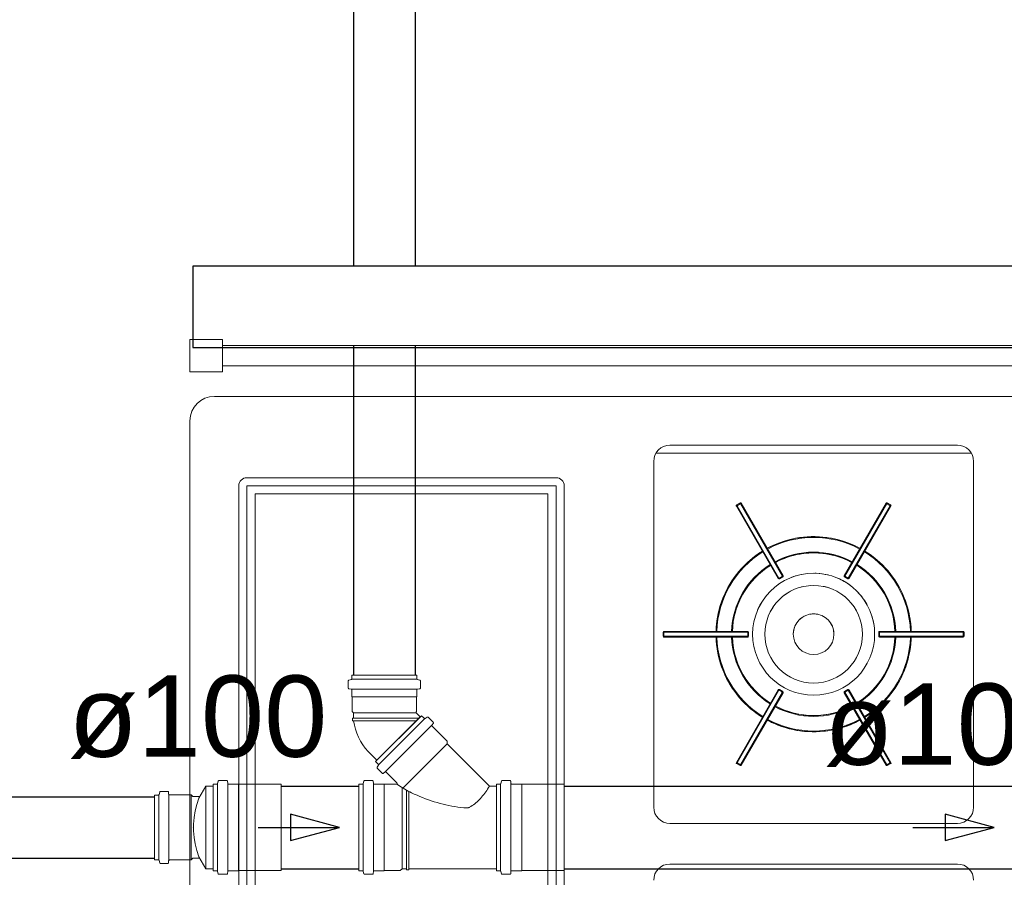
# Model space of a CAD drawing. Header units: millimetres. Extents: x 567 to 934, y -1 to 364.
# Tile 9 of 256: x 589.14 to 591.56, y 48 to 50.11. Entities that reach past the tile are written whole.
import ezdxf

# ---------------------------------------------------------------- set-up
doc = ezdxf.new("R2010")
doc.units = ezdxf.units.MM
doc.header["$MEASUREMENT"] = 0
doc.linetypes.add('NULL', pattern=[0])
doc.layers.get('0').update_dxf_attribs({"lineweight": 18})
doc.layers.add('ARQ FINA', color=8, linetype='Continuous')
for name, color, linetype, lineweight in [('G-IMPT', 8, 'Continuous', 13), ('Simbolos', 14, 'Continuous', 20), ('Simbolos_int', 14, 'Continuous', 15), ('TQ-Condutos Gordura', 14, 'Continuous', 25), ('TQ-Sentido conduto Gordura', 14, 'Continuous', 30), ('TQ-Textos conduto Gordura', 7, 'Continuous', 9)]:
    doc.layers.add(name, color=color, linetype=linetype, lineweight=lineweight)
doc.styles.add('Arial', font='arial.ttf')

msp = doc.modelspace()

# ---------------------------------------------------------------- linework, layer by layer
msp.add_lwpolyline([(589.5679, 48.1226), (589.5679, 48.1226)])
msp.add_lwpolyline([(589.5679, 48.1226), (589.5679, 48.1226)])
at = {"layer": 'ARQ FINA', "lineweight": 5}
for p, q in [((589.6411, 49.3226), (589.5611, 49.3226)), ((589.5611, 49.3226), (589.5611, 49.2426)), ((589.6411, 49.2426), (589.6411, 49.3226)), ((593.3211, 49.3076), (589.6411, 49.3076)), ((589.5611, 49.2426), (589.6411, 49.2426)), ((589.6411, 49.2576), (593.3211, 49.2576)), ((593.3211, 49.1826), (589.6211, 49.1826)), ((589.5611, 49.1226), (589.5611, 47.0426)), ((591.4824, 49.0426), (590.7064, 49.0426)), ((590.7411, 49.0626), (591.4477, 49.0626)), ((590.7011, 48.1726), (590.7011, 49.0226)), ((591.4877, 49.0226), (591.4877, 48.1726)), ((590.4611, 48.9826), (589.7011, 48.9826)), ((589.6811, 48.9626), (589.6811, 47.2026)), ((589.7011, 47.2026), (589.7011, 48.9626)), ((589.7011, 48.9626), (590.4611, 48.9626)), ((590.4611, 48.9626), (590.4611, 47.2026)), ((590.4811, 47.2026), (590.4811, 48.9626)), ((589.7211, 48.9426), (589.7211, 47.2226)), ((590.4411, 48.9426), (589.7211, 48.9426)), ((590.4411, 47.2226), (590.4411, 48.9426)), ((591.4477, 48.1326), (590.7411, 48.1326)), ((590.7411, 48.0326), (591.4477, 48.0326))]:
    msp.add_line(p, q, dxfattribs=at)
for centre, radius, start, end in [((589.6211, 49.1226), 0.06, 90, 180), ((590.7411, 49.0226), 0.04, 90, 180), ((591.4477, 49.0226), 0.04, 0, 90), ((589.7011, 48.9626), 0.02, 90, 180), ((590.4611, 48.9626), 0.02, 360, 90), ((590.7411, 48.1726), 0.04, 180, 270), ((591.4477, 48.1726), 0.04, 270, 0), ((590.7411, 47.9926), 0.04, 90, 180), ((591.4477, 47.9926), 0.04, 0, 90)]:
    msp.add_arc(centre, radius, start, end, dxfattribs=at)
at = {"layer": 'G-IMPT', "lineweight": 5}
for p, q in [((590.9043, 48.9129), (591.0073, 48.7345)), ((590.9043, 48.9129), (591.0073, 48.7345)), ((590.9137, 48.9206), (590.905, 48.9156)), ((590.905, 48.9156), (590.9137, 48.9206)), ((590.9137, 48.9206), (590.905, 48.9156)), ((590.905, 48.9156), (590.906, 48.9138)), ((590.906, 48.9138), (590.9147, 48.9188)), ((591.009, 48.7354), (590.906, 48.9138)), ((590.9147, 48.9188), (590.9137, 48.9206)), ((590.9147, 48.9188), (591.0177, 48.7404)), ((591.0194, 48.7415), (590.9164, 48.9199)), ((590.9164, 48.9199), (591.0194, 48.7415)), ((591.2723, 48.9199), (591.1693, 48.7415)), ((591.2723, 48.9199), (591.1693, 48.7415)), ((591.171, 48.7404), (591.274, 48.9188)), ((591.2826, 48.9138), (591.1796, 48.7354)), ((591.1814, 48.7345), (591.2844, 48.9129)), ((591.2844, 48.9129), (591.1814, 48.7345)), ((591.275, 48.9206), (591.274, 48.9188)), ((591.274, 48.9188), (591.2826, 48.9138)), ((591.2837, 48.9156), (591.275, 48.9206)), ((591.2837, 48.9156), (591.275, 48.9206)), ((591.2837, 48.9156), (591.275, 48.9206)), ((591.2826, 48.9138), (591.2837, 48.9156)), ((591.0177, 48.7404), (591.009, 48.7354)), ((591.009, 48.7354), (591.01, 48.7338)), ((591.01, 48.7338), (591.0187, 48.7388)), ((591.0187, 48.7388), (591.01, 48.7338)), ((591.01, 48.7338), (591.0187, 48.7388)), ((591.0187, 48.7388), (591.0177, 48.7404)), ((591.171, 48.7404), (591.17, 48.7388)), ((591.17, 48.7388), (591.1787, 48.7338)), ((591.17, 48.7388), (591.1787, 48.7338)), ((591.17, 48.7388), (591.1787, 48.7338)), ((591.1796, 48.7354), (591.171, 48.7404)), ((591.1787, 48.7338), (591.1796, 48.7354)), ((590.7243, 48.6027), (590.7243, 48.5927)), ((590.7264, 48.6027), (590.7243, 48.6027)), ((590.7243, 48.6027), (590.7243, 48.5927)), ((590.7243, 48.6027), (590.7243, 48.5927)), ((590.7243, 48.5927), (590.7264, 48.5927)), ((590.9323, 48.6047), (590.7263, 48.6047)), ((590.7263, 48.6047), (590.9323, 48.6047)), ((590.7263, 48.5907), (590.9323, 48.5907)), ((590.7263, 48.5907), (590.9323, 48.5907)), ((590.7264, 48.6027), (590.9324, 48.6027)), ((590.7264, 48.5927), (590.7264, 48.6027)), ((590.9324, 48.5927), (590.7264, 48.5927)), ((590.9343, 48.6027), (590.9324, 48.6027)), ((590.9324, 48.6027), (590.9324, 48.5927)), ((590.9324, 48.5927), (590.9343, 48.5927)), ((590.9343, 48.5927), (590.9343, 48.6027)), ((590.9343, 48.5927), (590.9343, 48.6027)), ((590.9343, 48.5927), (590.9343, 48.6027)), ((591.2543, 48.6027), (591.2543, 48.5927)), ((591.2563, 48.6027), (591.2543, 48.6027)), ((591.2543, 48.6027), (591.2543, 48.5927)), ((591.2543, 48.6027), (591.2543, 48.5927)), ((591.2543, 48.5927), (591.2563, 48.5927)), ((591.4623, 48.6047), (591.2563, 48.6047)), ((591.4623, 48.6047), (591.2563, 48.6047)), ((591.2563, 48.5927), (591.2563, 48.6027)), ((591.2563, 48.6027), (591.4623, 48.6027)), ((591.4623, 48.5927), (591.2563, 48.5927)), ((591.2563, 48.5907), (591.4623, 48.5907)), ((591.4623, 48.5907), (591.2563, 48.5907)), ((591.4643, 48.6027), (591.4623, 48.6027)), ((591.4623, 48.6027), (591.4623, 48.5927)), ((591.4623, 48.5927), (591.4643, 48.5927)), ((591.4643, 48.5927), (591.4643, 48.6027)), ((591.4643, 48.5927), (591.4643, 48.6027)), ((591.4643, 48.5927), (591.4643, 48.6027)), ((591.01, 48.4616), (591.009, 48.46)), ((591.0187, 48.4566), (591.01, 48.4616)), ((591.0187, 48.4566), (591.01, 48.4616)), ((591.0187, 48.4566), (591.01, 48.4616)), ((591.1787, 48.4616), (591.17, 48.4566)), ((591.1787, 48.4616), (591.17, 48.4566)), ((591.1787, 48.4616), (591.17, 48.4566)), ((591.1796, 48.46), (591.1787, 48.4616)), ((591.0073, 48.4609), (590.9043, 48.2825)), ((590.9043, 48.2825), (591.0073, 48.4609)), ((590.906, 48.2816), (591.009, 48.46)), ((591.0177, 48.455), (590.9147, 48.2766)), ((590.9164, 48.2755), (591.0194, 48.4539)), ((590.9164, 48.2755), (591.0194, 48.4539)), ((591.009, 48.46), (591.0177, 48.455)), ((591.0177, 48.455), (591.0187, 48.4566)), ((591.1693, 48.4539), (591.2723, 48.2755)), ((591.2723, 48.2755), (591.1693, 48.4539)), ((591.17, 48.4566), (591.171, 48.455)), ((591.171, 48.455), (591.1796, 48.46)), ((591.274, 48.2766), (591.171, 48.455)), ((591.1796, 48.46), (591.2826, 48.2816)), ((591.2844, 48.2825), (591.1814, 48.4609)), ((591.2844, 48.2825), (591.1814, 48.4609)), ((590.906, 48.2816), (590.905, 48.2798)), ((590.905, 48.2798), (590.9137, 48.2748)), ((590.905, 48.2798), (590.9137, 48.2748)), ((590.905, 48.2798), (590.9137, 48.2748)), ((590.9147, 48.2766), (590.906, 48.2816)), ((590.9137, 48.2748), (590.9147, 48.2766)), ((591.2826, 48.2816), (591.274, 48.2766)), ((591.274, 48.2766), (591.275, 48.2748)), ((591.275, 48.2748), (591.2837, 48.2798)), ((591.275, 48.2748), (591.2837, 48.2798)), ((591.275, 48.2748), (591.2837, 48.2798)), ((591.2837, 48.2798), (591.2826, 48.2816))]:
    msp.add_line(p, q, dxfattribs=at)
for points in [[(591.2082, 48.809), (591.1997, 48.8133), (591.191, 48.8174), (591.1821, 48.8211), (591.1731, 48.8244), (591.164, 48.8274), (591.1547, 48.83), (591.1454, 48.8322), (591.136, 48.8341), (591.1265, 48.8355), (591.117, 48.8366), (591.1074, 48.8373), (591.0978, 48.8377), (591.0882, 48.8376), (591.0786, 48.8372), (591.069, 48.8364), (591.0595, 48.8352), (591.0501, 48.8336), (591.0407, 48.8316), (591.0313, 48.8293), (591.0221, 48.8266), (591.013, 48.8235), (591.0041, 48.8201), (590.9953, 48.8163), (590.9866, 48.8122), (590.9805, 48.809)], [(590.9683, 48.802), (590.9603, 48.7968), (590.9524, 48.7912), (590.9448, 48.7854), (590.9374, 48.7793), (590.9303, 48.7728), (590.9234, 48.7661), (590.9168, 48.7592), (590.9105, 48.7519), (590.9044, 48.7445), (590.8987, 48.7368), (590.8933, 48.7288), (590.8882, 48.7207), (590.8835, 48.7123), (590.8791, 48.7038), (590.875, 48.6951), (590.8713, 48.6863), (590.8679, 48.6773), (590.8649, 48.6682), (590.8623, 48.6589), (590.86, 48.6496), (590.8581, 48.6402), (590.8566, 48.6307), (590.8555, 48.6212), (590.8547, 48.6116), (590.8544, 48.6047)], [(591.3342, 48.6047), (591.3338, 48.6143), (591.3329, 48.6238), (591.3317, 48.6334), (591.3301, 48.6428), (591.3281, 48.6522), (591.3257, 48.6615), (591.323, 48.6707), (591.3199, 48.6798), (591.3164, 48.6888), (591.3126, 48.6976), (591.3084, 48.7062), (591.3039, 48.7147), (591.299, 48.723), (591.2939, 48.7311), (591.2884, 48.7389), (591.2826, 48.7466), (591.2765, 48.754), (591.2701, 48.7611), (591.2634, 48.768), (591.2565, 48.7747), (591.2492, 48.781), (591.2418, 48.7871), (591.2341, 48.7928), (591.2262, 48.7982), (591.2203, 48.802)], [(591.0005, 48.7743), (591.0076, 48.7779), (591.0149, 48.7812), (591.0223, 48.7843), (591.0298, 48.787), (591.0374, 48.7894), (591.0451, 48.7915), (591.0529, 48.7934), (591.0608, 48.7949), (591.0687, 48.796), (591.0766, 48.7969), (591.0846, 48.7975), (591.0926, 48.7977), (591.1006, 48.7976), (591.1086, 48.7972), (591.1166, 48.7965), (591.1245, 48.7954), (591.1324, 48.794), (591.1402, 48.7924), (591.148, 48.7904), (591.1556, 48.7881), (591.1632, 48.7855), (591.1706, 48.7826), (591.178, 48.7794), (591.1852, 48.7759), (591.1882, 48.7743)], [(590.8945, 48.6047), (590.8949, 48.6127), (590.8957, 48.6206), (590.8967, 48.6286), (590.8981, 48.6364), (590.8998, 48.6443), (590.9019, 48.652), (590.9042, 48.6597), (590.9068, 48.6672), (590.9097, 48.6747), (590.913, 48.682), (590.9165, 48.6892), (590.9203, 48.6962), (590.9244, 48.7031), (590.9287, 48.7098), (590.9333, 48.7163), (590.9382, 48.7227), (590.9433, 48.7288), (590.9487, 48.7348), (590.9543, 48.7405), (590.9601, 48.746), (590.9661, 48.7512), (590.9724, 48.7562), (590.9788, 48.761), (590.9854, 48.7654), (590.9883, 48.7673)], [(591.2003, 48.7673), (591.207, 48.7629), (591.2136, 48.7583), (591.2199, 48.7534), (591.226, 48.7482), (591.2319, 48.7429), (591.2376, 48.7372), (591.2431, 48.7314), (591.2483, 48.7253), (591.2533, 48.7191), (591.258, 48.7126), (591.2625, 48.706), (591.2667, 48.6992), (591.2706, 48.6922), (591.2742, 48.6851), (591.2776, 48.6778), (591.2806, 48.6704), (591.2834, 48.6629), (591.2859, 48.6553), (591.288, 48.6476), (591.2899, 48.6398), (591.2914, 48.632), (591.2926, 48.6241), (591.2935, 48.6161), (591.2941, 48.6081), (591.2942, 48.6047)], [(590.8544, 48.5907), (590.8549, 48.5811), (590.8558, 48.5715), (590.857, 48.562), (590.8586, 48.5526), (590.8606, 48.5432), (590.863, 48.5339), (590.8657, 48.5247), (590.8688, 48.5156), (590.8723, 48.5066), (590.8761, 48.4978), (590.8803, 48.4892), (590.8848, 48.4807), (590.8896, 48.4724), (590.8948, 48.4643), (590.9003, 48.4565), (590.9061, 48.4488), (590.9122, 48.4414), (590.9186, 48.4342), (590.9253, 48.4274), (590.9322, 48.4207), (590.9394, 48.4144), (590.9469, 48.4083), (590.9546, 48.4026), (590.9625, 48.3972), (590.9683, 48.3934)], [(590.9883, 48.4281), (590.9816, 48.4325), (590.9751, 48.4371), (590.9688, 48.442), (590.9627, 48.4472), (590.9568, 48.4525), (590.9511, 48.4582), (590.9456, 48.464), (590.9404, 48.47), (590.9354, 48.4763), (590.9307, 48.4828), (590.9262, 48.4894), (590.922, 48.4962), (590.9181, 48.5032), (590.9144, 48.5103), (590.9111, 48.5176), (590.908, 48.525), (590.9053, 48.5325), (590.9028, 48.5401), (590.9007, 48.5478), (590.8988, 48.5556), (590.8973, 48.5634), (590.8961, 48.5713), (590.8952, 48.5793), (590.8946, 48.5873), (590.8945, 48.5907)], [(591.2942, 48.5907), (591.2938, 48.5827), (591.293, 48.5747), (591.2919, 48.5668), (591.2905, 48.5589), (591.2888, 48.5511), (591.2868, 48.5434), (591.2845, 48.5357), (591.2819, 48.5282), (591.2789, 48.5207), (591.2757, 48.5134), (591.2722, 48.5062), (591.2684, 48.4992), (591.2643, 48.4923), (591.26, 48.4856), (591.2554, 48.4791), (591.2505, 48.4727), (591.2454, 48.4666), (591.24, 48.4606), (591.2344, 48.4549), (591.2286, 48.4494), (591.2225, 48.4442), (591.2163, 48.4392), (591.2099, 48.4344), (591.2032, 48.4299), (591.2003, 48.4281)], [(591.2203, 48.3934), (591.2284, 48.3986), (591.2363, 48.4042), (591.2439, 48.41), (591.2513, 48.4161), (591.2584, 48.4225), (591.2653, 48.4292), (591.2719, 48.4362), (591.2782, 48.4434), (591.2842, 48.4509), (591.2899, 48.4586), (591.2953, 48.4666), (591.3004, 48.4747), (591.3052, 48.483), (591.3096, 48.4916), (591.3137, 48.5003), (591.3174, 48.5091), (591.3208, 48.5181), (591.3238, 48.5272), (591.3264, 48.5365), (591.3287, 48.5458), (591.3305, 48.5552), (591.3321, 48.5647), (591.3332, 48.5742), (591.3339, 48.5838), (591.3342, 48.5907)], [(591.1882, 48.4211), (591.1811, 48.4175), (591.1738, 48.4142), (591.1664, 48.4111), (591.1589, 48.4084), (591.1513, 48.406), (591.1435, 48.4038), (591.1358, 48.402), (591.1279, 48.4005), (591.12, 48.3993), (591.112, 48.3985), (591.1041, 48.3979), (591.0961, 48.3977), (591.0881, 48.3978), (591.0801, 48.3982), (591.0721, 48.3989), (591.0642, 48.4), (591.0563, 48.4013), (591.0485, 48.403), (591.0407, 48.405), (591.0331, 48.4073), (591.0255, 48.4099), (591.018, 48.4128), (591.0107, 48.416), (591.0035, 48.4195), (591.0005, 48.4211)], [(590.9805, 48.3864), (590.989, 48.3821), (590.9977, 48.378), (591.0066, 48.3743), (591.0156, 48.371), (591.0247, 48.368), (591.0339, 48.3654), (591.0433, 48.3632), (591.0527, 48.3613), (591.0622, 48.3599), (591.0717, 48.3588), (591.0813, 48.3581), (591.0909, 48.3577), (591.1005, 48.3578), (591.1101, 48.3582), (591.1196, 48.359), (591.1292, 48.3602), (591.1386, 48.3618), (591.148, 48.3638), (591.1573, 48.3661), (591.1665, 48.3688), (591.1756, 48.3719), (591.1846, 48.3753), (591.1934, 48.3791), (591.2021, 48.3832), (591.2082, 48.3864)]]:
    msp.add_lwpolyline(points, dxfattribs=at)
for centre, radius, start, end in [((590.906, 48.9139), 0.002, 120, 210), ((590.906, 48.9139), 0.002, 120, 210), ((590.9147, 48.9189), 0.002, 30, 120), ((590.9147, 48.9189), 0.002, 30, 120), ((591.274, 48.9189), 0.002, 60, 150), ((591.274, 48.9189), 0.002, 60, 150), ((591.2827, 48.9139), 0.002, 330, 60), ((591.2827, 48.9139), 0.002, 330, 60), ((591.0943, 48.5977), 0.24, 61.6714, 118.3286), ((591.0943, 48.5977), 0.238, 61.6854, 118.3146), ((591.0943, 48.5977), 0.24, 121.6714, 178.3286), ((591.0943, 48.5977), 0.24, 121.6714, 125.4911), ((591.0943, 48.5977), 0.24, 114.5089, 118.3286), ((591.0943, 48.5977), 0.24, 61.6714, 65.4911), ((591.0943, 48.5977), 0.24, 1.6714, 58.3286), ((591.0943, 48.5977), 0.24, 54.5089, 58.3286), ((591.0943, 48.5977), 0.238, 121.6854, 178.3146), ((591.0943, 48.5977), 0.202, 61.9859, 118.0141), ((591.0943, 48.5977), 0.2, 62.0058, 117.9942), ((591.0943, 48.5977), 0.2, 112.273, 117.9942), ((591.0943, 48.5977), 0.2, 62.0058, 67.727), ((591.0943, 48.5977), 0.238, 1.6854, 58.3146), ((591.0943, 48.5977), 0.202, 121.9859, 178.0141), ((591.0943, 48.5977), 0.2, 122.0058, 177.9942), ((591.0943, 48.5977), 0.2, 122.0058, 127.727), ((591.0943, 48.5977), 0.2, 2.0058, 57.9942), ((591.0943, 48.5977), 0.2, 52.273, 57.9942), ((591.0943, 48.5977), 0.202, 1.9859, 58.0141), ((591.0943, 48.5977), 0.15, 0, 180), ((591.009, 48.7355), 0.002, 210, 300), ((591.009, 48.7355), 0.002, 210, 300), ((591.0177, 48.7405), 0.002, 300, 30), ((591.0177, 48.7405), 0.002, 300, 30), ((591.0943, 48.5977), 0.15, 101.8503, 111.6391), ((591.0943, 48.5977), 0.15, 87.6811, 88.8506), ((591.0943, 48.5977), 0.15, 76.1367, 87.6811), ((591.0943, 48.5977), 0.15, 53.2956, 66.6623), ((591.171, 48.7405), 0.002, 150, 240), ((591.171, 48.7405), 0.002, 150, 240), ((591.1797, 48.7355), 0.002, 240, 330), ((591.1797, 48.7355), 0.002, 240, 330), ((591.0943, 48.5977), 0.12, 0, 180), ((591.0943, 48.5977), 0.15, 125.2952, 133.8405), ((591.0943, 48.5977), 0.12, 93.4909, 104.2124), ((591.0943, 48.5977), 0.12, 72.401, 78.7324), ((591.0943, 48.5977), 0.12, 119.4438, 129.474), ((591.0943, 48.5977), 0.12, 47.2545, 55.0826), ((591.0943, 48.5977), 0.15, 29.6087, 43.8405), ((591.0943, 48.5977), 0.15, 149.6084, 156.9203), ((591.0943, 48.5977), 0.12, 146.3577, 154.7365), ((591.0943, 48.5977), 0.12, 23.4524, 30.5904), ((591.0943, 48.5977), 0.05, 0, 180), ((591.0943, 48.5977), 0.05, 112.4749, 135.594), ((591.0943, 48.5977), 0.05, 87.7498, 100.0519), ((591.0943, 48.5977), 0.05, 78.1377, 87.7498), ((591.0943, 48.5977), 0.05, 43.3894, 66.6078), ((591.0943, 48.5977), 0.15, 0, 21.9203), ((591.0943, 48.5977), 0.24, 174.5089, 178.3286), ((591.0943, 48.5977), 0.2, 172.273, 177.9942), ((591.0943, 48.5977), 0.05, 146.2624, 180), ((591.0943, 48.5977), 0.05, 0, 33.1958), ((591.0943, 48.5977), 0.2, 2.0058, 7.727), ((591.0943, 48.5977), 0.24, 1.6714, 5.4911), ((590.7263, 48.6027), 0.002, 90, 180), ((590.7263, 48.6027), 0.002, 90, 180), ((590.7263, 48.5927), 0.002, 180, 270), ((590.7263, 48.5927), 0.002, 180, 270), ((591.0943, 48.5977), 0.24, 181.6714, 238.3286), ((591.0943, 48.5977), 0.24, 181.6714, 185.4911), ((591.0943, 48.5977), 0.238, 181.6854, 238.3146), ((591.0943, 48.5977), 0.202, 181.9859, 238.0141), ((591.0943, 48.5977), 0.2, 182.0058, 187.727), ((591.0943, 48.5977), 0.2, 182.0058, 237.9942), ((590.9323, 48.6027), 0.002, 0, 90), ((590.9323, 48.6027), 0.002, 0, 90), ((590.9323, 48.5927), 0.002, 270, 0), ((590.9323, 48.5927), 0.002, 270, 0), ((591.0943, 48.5977), 0.15, 180, 0), ((591.0943, 48.5977), 0.12, 180, 0), ((591.0943, 48.5977), 0.05, 180, 0), ((591.0943, 48.5977), 0.2, 302.0058, 357.9942), ((591.0943, 48.5977), 0.202, 301.9859, 358.0141), ((591.0943, 48.5977), 0.238, 301.6854, 358.3146), ((591.0943, 48.5977), 0.24, 301.6714, 358.3286), ((591.2563, 48.6027), 0.002, 90, 180), ((591.2563, 48.6027), 0.002, 90, 180), ((591.2563, 48.5927), 0.002, 180, 270), ((591.2563, 48.5927), 0.002, 180, 270), ((591.0943, 48.5977), 0.2, 352.273, 357.9942), ((591.0943, 48.5977), 0.24, 354.5089, 358.3286), ((591.4623, 48.6027), 0.002, 0, 90), ((591.4623, 48.6027), 0.002, 0, 90), ((591.4623, 48.5927), 0.002, 270, 0), ((591.4623, 48.5927), 0.002, 270, 0), ((591.009, 48.4599), 0.002, 60, 150), ((591.009, 48.4599), 0.002, 60, 150), ((591.1797, 48.4599), 0.002, 30, 120), ((591.1797, 48.4599), 0.002, 30, 120), ((591.0943, 48.5977), 0.2, 232.273, 237.9942), ((591.0177, 48.4549), 0.002, 330, 60), ((591.0177, 48.4549), 0.002, 330, 60), ((591.171, 48.4549), 0.002, 120, 210), ((591.171, 48.4549), 0.002, 120, 210), ((591.0943, 48.5977), 0.2, 302.0058, 307.727), ((591.0943, 48.5977), 0.202, 241.9859, 298.0141), ((591.0943, 48.5977), 0.2, 242.0058, 297.9942), ((591.0943, 48.5977), 0.2, 242.0058, 247.727), ((591.0943, 48.5977), 0.2, 292.273, 297.9942), ((591.0943, 48.5977), 0.24, 234.5089, 238.3286), ((591.0943, 48.5977), 0.24, 301.6714, 305.4911), ((591.0943, 48.5977), 0.24, 241.6714, 298.3286), ((591.0943, 48.5977), 0.24, 241.6714, 245.4911), ((591.0943, 48.5977), 0.238, 241.6854, 298.3146), ((591.0943, 48.5977), 0.24, 294.5089, 298.3286), ((590.906, 48.2815), 0.002, 150, 240), ((590.906, 48.2815), 0.002, 150, 240), ((590.9147, 48.2765), 0.002, 240, 330), ((590.9147, 48.2765), 0.002, 240, 330), ((591.274, 48.2765), 0.002, 210, 300), ((591.274, 48.2765), 0.002, 210, 300), ((591.2827, 48.2815), 0.002, 300, 30), ((591.2827, 48.2815), 0.002, 300, 30)]:
    msp.add_arc(centre, radius, start, end, dxfattribs=at)
for centre, major_axis, start_param, end_param in [((590.906, 48.9139), (-0.00173, -0.001), 0, 1.570796), ((590.9147, 48.9189), (-0.00173, -0.001), 1.570796, 3.141602), ((591.274, 48.9189), (0.00173, -0.001), 3.141602, 4.712389), ((591.2827, 48.9139), (-0.002, 0), 4.712389, 6.283185), ((591.009, 48.7355), (-0.002, 0), 0, 1.570796), ((591.0177, 48.7405), (-0.00173, -0.001), 1.570796, 3.141602), ((591.171, 48.7405), (-0.002, 0), 3.141602, 4.712389), ((591.1797, 48.7355), (0.00173, -0.001), 4.712389, 6.283185), ((590.7263, 48.6027), (0, -0.002), 1.570796, 3.141602), ((590.7263, 48.5927), (0, -0.002), 0, 1.570796), ((590.9323, 48.5927), (-0.002, 0), 0, 1.570796), ((590.9323, 48.6027), (0, -0.002), 1.570796, 3.141602), ((591.2563, 48.5927), (-0.002, 0), 4.712389, 6.283185), ((591.2563, 48.6027), (-0.002, 0), 3.141602, 4.712389), ((591.4623, 48.5927), (-0.002, 0), 4.712389, 6.283185), ((591.4623, 48.6027), (0, -0.002), 3.141602, 4.712389), ((591.009, 48.4599), (-0.002, 0), 1.570796, 3.141602), ((591.0177, 48.4549), (-0.002, 0), 0, 1.570796), ((591.171, 48.4549), (-0.002, 0), 4.712389, 6.283185), ((591.1797, 48.4599), (-0.002, 0), 3.141602, 4.712389), ((590.906, 48.2815), (-0.002, 0), 1.570796, 3.141602), ((590.9147, 48.2765), (0.00173, -0.001), 0, 1.570796), ((591.274, 48.2765), (-0.00173, -0.001), 4.712389, 6.283185), ((591.2827, 48.2815), (-0.00173, -0.001), 3.141602, 4.712389)]:
    msp.add_ellipse(centre, major_axis=major_axis, ratio=0.038068, start_param=start_param, end_param=end_param, dxfattribs=at)
at = {"layer": 'Simbolos'}
for p, q in [((589.9578, 48.4864), (589.9517, 48.4848)), ((589.9593, 48.4974), (590.1185, 48.4974)), ((589.9593, 48.4974), (589.9593, 48.4883)), ((590.1185, 48.4974), (590.1185, 48.4883)), ((590.1199, 48.4864), (590.126, 48.4848)), ((589.9503, 48.4829), (589.9503, 48.4654)), ((589.9574, 48.4629), (589.9521, 48.4634)), ((590.1203, 48.4629), (590.1256, 48.4634)), ((590.1275, 48.4829), (590.1275, 48.4654)), ((589.9593, 48.4609), (589.9593, 48.4439)), ((589.9593, 48.4439), (589.9598, 48.4434)), ((589.9598, 48.4434), (589.9598, 48.4079)), ((590.1185, 48.4439), (590.118, 48.4434)), ((590.118, 48.4434), (590.118, 48.4079)), ((590.1185, 48.4609), (590.1185, 48.4439)), ((589.9598, 48.4079), (589.9634, 48.4043)), ((589.9634, 48.3911), (589.9604, 48.3909)), ((589.9604, 48.3909), (589.9604, 48.385)), ((589.9634, 48.4043), (589.9634, 48.3911)), ((590.0175, 48.2848), (590.1301, 48.3974)), ((590.025, 48.2773), (590.1376, 48.3899)), ((590.118, 48.4079), (590.1173, 48.4072)), ((590.1173, 48.4044), (590.1272, 48.3945)), ((590.1301, 48.3974), (590.1365, 48.391)), ((590.1389, 48.3906), (590.1444, 48.3938)), ((590.1468, 48.3935), (590.1591, 48.3811)), ((589.9634, 48.3847), (589.9604, 48.385)), ((590.0421, 48.2603), (590.1546, 48.3729)), ((590.1561, 48.3746), (590.1593, 48.3784)), ((590.1562, 48.3719), (590.1934, 48.3346)), ((590.0845, 48.2193), (590.1934, 48.3283)), ((590.1934, 48.3346), (590.1934, 48.3283)), ((590.1934, 48.3283), (590.2975, 48.2242)), ((590.0016, 48.3065), (590.0204, 48.2877)), ((590.0175, 48.2848), (590.024, 48.2784)), ((590.0243, 48.276), (590.0211, 48.2706)), ((590.0215, 48.2682), (590.0338, 48.2558)), ((590.0403, 48.2589), (590.0365, 48.2557)), ((590.043, 48.2587), (590.0697, 48.232)), ((589.6001, 48.2242), (589.583, 48.1945)), ((589.6001, 48.021), (589.6001, 48.2242)), ((589.6001, 48.2242), (589.6181, 48.2242)), ((589.6181, 48.0161), (589.6181, 48.2291)), ((589.6181, 48.2291), (589.627, 48.2291)), ((589.6181, 48.021), (589.6181, 48.2242)), ((589.6305, 48.2364), (589.6289, 48.2306)), ((589.6324, 48.2379), (589.6513, 48.2379)), ((589.6533, 48.2361), (589.6538, 48.2309)), ((589.6558, 48.2291), (589.6799, 48.2291)), ((589.6799, 48.2291), (589.6804, 48.2286)), ((589.6804, 48.2286), (589.7851, 48.2286)), ((589.9763, 48.0161), (589.9763, 48.2291)), ((589.9763, 48.2291), (589.9852, 48.2291)), ((589.9867, 48.0161), (589.9867, 48.2291)), ((589.9887, 48.2364), (589.9871, 48.2306)), ((589.9906, 48.2379), (590.0095, 48.2379)), ((590.0115, 48.2361), (590.012, 48.2309)), ((590.0121, 48.0161), (590.0121, 48.2291)), ((590.014, 48.2291), (590.0381, 48.2291)), ((590.0381, 48.2291), (590.0386, 48.2286)), ((590.0386, 48.2286), (590.0386, 48.0166)), ((590.0386, 48.2286), (590.0683, 48.2286)), ((590.0825, 48.2205), (590.0825, 48.021)), ((590.2975, 48.2242), (590.3143, 48.2242)), ((590.3143, 48.0161), (590.3143, 48.2291)), ((590.3143, 48.2291), (590.3232, 48.2291)), ((590.3143, 48.2242), (590.3143, 48.021)), ((590.3267, 48.2364), (590.3251, 48.2306)), ((590.3286, 48.2379), (590.3475, 48.2379)), ((590.3495, 48.2361), (590.35, 48.2309)), ((590.352, 48.2291), (590.3761, 48.2291)), ((590.3761, 48.2291), (590.3766, 48.2286)), ((590.3766, 48.2286), (590.4813, 48.2286)), ((589.4741, 48.043), (589.4741, 48.2022)), ((589.4741, 48.2022), (589.4832, 48.2022)), ((589.4848, 48.043), (589.4848, 48.2022)), ((589.4852, 48.2037), (589.4868, 48.2097)), ((589.4887, 48.2112), (589.5062, 48.2112)), ((589.5086, 48.2044), (589.5082, 48.2094)), ((589.5088, 48.043), (589.5088, 48.2022)), ((589.5106, 48.2026), (589.5638, 48.2026)), ((589.5638, 48.0426), (589.5638, 48.2026)), ((589.5638, 48.2026), (589.5679, 48.1985)), ((589.5679, 48.1985), (589.5853, 48.1985)), ((590.0931, 48.2143), (590.0931, 48.021)), ((590.0995, 48.2109), (590.0995, 48.021)), ((589.6001, 48.021), (589.583, 48.0507)), ((589.4741, 48.043), (589.4832, 48.043)), ((589.4852, 48.0415), (589.4868, 48.0355)), ((589.4887, 48.034), (589.5062, 48.034)), ((589.5086, 48.0408), (589.5082, 48.0358)), ((589.5106, 48.0426), (589.5638, 48.0426)), ((589.5638, 48.0426), (589.5679, 48.0467)), ((589.5679, 48.0467), (589.5853, 48.0467)), ((589.6001, 48.021), (589.6181, 48.021)), ((589.6181, 48.0161), (589.627, 48.0161)), ((589.6305, 48.0088), (589.6289, 48.0146)), ((589.6324, 48.0073), (589.6513, 48.0073)), ((589.6533, 48.0091), (589.6538, 48.0143)), ((589.6558, 48.0161), (589.6799, 48.0161)), ((589.6799, 48.0161), (589.6804, 48.0166)), ((589.6804, 48.0166), (589.7851, 48.0166)), ((589.9763, 48.0161), (589.9852, 48.0161)), ((589.9887, 48.0088), (589.9871, 48.0146)), ((589.9906, 48.0073), (590.0095, 48.0073)), ((590.0115, 48.0091), (590.012, 48.0143)), ((590.014, 48.0161), (590.0381, 48.0161)), ((590.0381, 48.0161), (590.0386, 48.0166)), ((590.0386, 48.0166), (590.0781, 48.0166)), ((590.0781, 48.0166), (590.0825, 48.021)), ((590.0825, 48.021), (590.0931, 48.021)), ((590.0931, 48.021), (590.0934, 48.018)), ((590.0934, 48.018), (590.0992, 48.018)), ((590.0995, 48.021), (590.0992, 48.018)), ((590.0995, 48.021), (590.3143, 48.021)), ((590.3143, 48.0161), (590.3232, 48.0161)), ((590.3267, 48.0088), (590.3251, 48.0146)), ((590.3286, 48.0073), (590.3475, 48.0073)), ((590.3495, 48.0091), (590.35, 48.0143)), ((590.352, 48.0161), (590.3761, 48.0161)), ((590.3761, 48.0161), (590.3766, 48.0166)), ((590.3766, 48.0166), (590.4813, 48.0166))]:
    msp.add_line(p, q, dxfattribs=at)
for points in [[(589.9578, 48.4864), (589.9581, 48.4865), (589.9583, 48.4866), (589.9586, 48.4868), (589.9588, 48.487), (589.9589, 48.4872), (589.9591, 48.4875), (589.9592, 48.4878), (589.9592, 48.4881), (589.9593, 48.4883)], [(590.1185, 48.4883), (590.1185, 48.4881), (590.1185, 48.4878), (590.1187, 48.4875), (590.1188, 48.4872), (590.119, 48.487), (590.1192, 48.4868), (590.1194, 48.4866), (590.1197, 48.4865), (590.1199, 48.4864)], [(589.9517, 48.4848), (589.9515, 48.4847), (589.9512, 48.4846), (589.951, 48.4844), (589.9508, 48.4842), (589.9506, 48.484), (589.9505, 48.4837), (589.9503, 48.4834), (589.9503, 48.4832), (589.9503, 48.4829)], [(589.9503, 48.4654), (589.9503, 48.465), (589.9504, 48.4647), (589.9505, 48.4644), (589.9507, 48.4641), (589.9509, 48.4639), (589.9512, 48.4637), (589.9515, 48.4635), (589.9518, 48.4634), (589.9521, 48.4634)], [(589.9593, 48.4609), (589.9592, 48.4612), (589.9592, 48.4616), (589.959, 48.4619), (589.9588, 48.4621), (589.9586, 48.4624), (589.9584, 48.4626), (589.9581, 48.4627), (589.9578, 48.4628), (589.9574, 48.4629)], [(590.1203, 48.4629), (590.12, 48.4628), (590.1197, 48.4627), (590.1194, 48.4626), (590.1191, 48.4624), (590.1189, 48.4621), (590.1187, 48.4619), (590.1186, 48.4616), (590.1185, 48.4612), (590.1185, 48.4609)], [(590.1256, 48.4634), (590.126, 48.4634), (590.1263, 48.4635), (590.1266, 48.4637), (590.1268, 48.4639), (590.127, 48.4641), (590.1272, 48.4644), (590.1274, 48.4647), (590.1274, 48.465), (590.1275, 48.4654)], [(590.1275, 48.4829), (590.1274, 48.4832), (590.1274, 48.4834), (590.1273, 48.4837), (590.1271, 48.484), (590.127, 48.4842), (590.1268, 48.4844), (590.1265, 48.4846), (590.1263, 48.4847), (590.126, 48.4848)], [(590.1173, 48.4073), (590.117, 48.407), (590.1169, 48.4067), (590.1168, 48.4064), (590.1167, 48.406), (590.1167, 48.4057), (590.1168, 48.4053), (590.1169, 48.405), (590.117, 48.4047), (590.1173, 48.4044)], [(590.1365, 48.391), (590.1367, 48.3908), (590.137, 48.3906), (590.1373, 48.3905), (590.1375, 48.3904), (590.1378, 48.3904), (590.1381, 48.3904), (590.1384, 48.3904), (590.1387, 48.3905), (590.1389, 48.3906)], [(590.1468, 48.3935), (590.1465, 48.3936), (590.1463, 48.3938), (590.146, 48.3939), (590.1458, 48.394), (590.1455, 48.394), (590.1452, 48.394), (590.1449, 48.394), (590.1446, 48.3939), (590.1444, 48.3938)], [(589.9634, 48.3848), (589.9653, 48.3744), (589.968, 48.3642), (589.9714, 48.3542), (589.9756, 48.3445), (589.9804, 48.3351), (589.986, 48.3261), (589.9921, 48.3175), (589.9989, 48.3094), (590.0063, 48.3019)], [(590.1561, 48.3746), (590.1559, 48.3743), (590.1557, 48.374), (590.1556, 48.3737), (590.1556, 48.3734), (590.1556, 48.373), (590.1557, 48.3727), (590.1558, 48.3724), (590.156, 48.3721), (590.1562, 48.3719)], [(590.1592, 48.3784), (590.1594, 48.3786), (590.1596, 48.3789), (590.1597, 48.3793), (590.1597, 48.3796), (590.1597, 48.3799), (590.1596, 48.3802), (590.1595, 48.3805), (590.1593, 48.3808), (590.1591, 48.3811)], [(590.0211, 48.2706), (590.021, 48.2703), (590.0209, 48.27), (590.0209, 48.2697), (590.0209, 48.2694), (590.0209, 48.2692), (590.021, 48.2689), (590.0211, 48.2686), (590.0213, 48.2684), (590.0215, 48.2681)], [(590.0243, 48.276), (590.0244, 48.2762), (590.0245, 48.2765), (590.0245, 48.2768), (590.0245, 48.2771), (590.0245, 48.2774), (590.0244, 48.2777), (590.0243, 48.2779), (590.0241, 48.2782), (590.0239, 48.2784)], [(590.0338, 48.2558), (590.0341, 48.2556), (590.0344, 48.2554), (590.0347, 48.2553), (590.035, 48.2552), (590.0353, 48.2552), (590.0357, 48.2552), (590.036, 48.2553), (590.0363, 48.2555), (590.0365, 48.2557)], [(590.043, 48.2587), (590.0428, 48.2589), (590.0425, 48.2591), (590.0422, 48.2592), (590.0419, 48.2593), (590.0415, 48.2593), (590.0412, 48.2593), (590.0409, 48.2592), (590.0406, 48.259), (590.0403, 48.2588)], [(589.627, 48.2291), (589.6273, 48.2291), (589.6276, 48.2292), (589.6278, 48.2293), (589.6281, 48.2294), (589.6283, 48.2296), (589.6285, 48.2298), (589.6287, 48.2301), (589.6288, 48.2303), (589.6289, 48.2306)], [(589.6324, 48.2379), (589.6322, 48.2379), (589.6319, 48.2378), (589.6316, 48.2377), (589.6313, 48.2376), (589.6311, 48.2374), (589.6309, 48.2372), (589.6307, 48.237), (589.6306, 48.2367), (589.6305, 48.2364)], [(589.6533, 48.2361), (589.6533, 48.2364), (589.6532, 48.2367), (589.653, 48.237), (589.6528, 48.2373), (589.6526, 48.2375), (589.6523, 48.2377), (589.652, 48.2378), (589.6517, 48.2379), (589.6513, 48.2379)], [(589.6538, 48.2309), (589.6538, 48.2306), (589.654, 48.2303), (589.6541, 48.23), (589.6543, 48.2298), (589.6546, 48.2295), (589.6548, 48.2294), (589.6551, 48.2292), (589.6555, 48.2291), (589.6558, 48.2291)], [(589.9852, 48.2291), (589.9855, 48.2291), (589.9857, 48.2292), (589.986, 48.2293), (589.9863, 48.2294), (589.9865, 48.2296), (589.9867, 48.2298), (589.9869, 48.2301), (589.987, 48.2303), (589.9871, 48.2306)], [(589.9906, 48.2379), (589.9903, 48.2379), (589.99, 48.2378), (589.9898, 48.2377), (589.9895, 48.2376), (589.9893, 48.2374), (589.9891, 48.2372), (589.9889, 48.237), (589.9888, 48.2367), (589.9887, 48.2364)], [(590.0115, 48.2361), (590.0115, 48.2364), (590.0113, 48.2367), (590.0112, 48.237), (590.011, 48.2373), (590.0107, 48.2375), (590.0105, 48.2377), (590.0102, 48.2378), (590.0098, 48.2379), (590.0095, 48.2379)], [(590.012, 48.2309), (590.012, 48.2306), (590.0121, 48.2303), (590.0123, 48.23), (590.0125, 48.2298), (590.0127, 48.2295), (590.013, 48.2294), (590.0133, 48.2292), (590.0136, 48.2291), (590.014, 48.2291)], [(590.0683, 48.2286), (590.0686, 48.2286), (590.0689, 48.2287), (590.0691, 48.2288), (590.0693, 48.2289), (590.0696, 48.229), (590.0697, 48.2292), (590.0699, 48.2294), (590.0701, 48.2296), (590.0702, 48.2299), (590.0703, 48.2301), (590.0703, 48.2304), (590.0703, 48.2306), (590.0703, 48.2309), (590.0703, 48.2311), (590.0702, 48.2314), (590.0701, 48.2316), (590.0699, 48.2318), (590.0697, 48.232)], [(590.0696, 48.2291), (590.0734, 48.2264), (590.0773, 48.2239), (590.0812, 48.2213), (590.0851, 48.2189), (590.0891, 48.2166), (590.0931, 48.2143), (590.0972, 48.2121), (590.1013, 48.2099), (590.1055, 48.2079)], [(590.2752, 48.1939), (590.2779, 48.1971), (590.2805, 48.2003), (590.2831, 48.2035), (590.2856, 48.2068), (590.2881, 48.2102), (590.2905, 48.2136), (590.2928, 48.217), (590.2951, 48.2205), (590.2973, 48.224)], [(590.2973, 48.224), (590.2973, 48.224), (590.2973, 48.224), (590.2974, 48.2241), (590.2974, 48.2241), (590.2974, 48.2241), (590.2974, 48.2241), (590.2974, 48.2242), (590.2974, 48.2242), (590.2975, 48.2242)], [(590.3232, 48.2291), (590.3235, 48.2291), (590.3237, 48.2292), (590.324, 48.2293), (590.3243, 48.2294), (590.3245, 48.2296), (590.3247, 48.2298), (590.3249, 48.2301), (590.325, 48.2303), (590.3251, 48.2306)], [(590.3286, 48.2379), (590.3283, 48.2379), (590.328, 48.2378), (590.3278, 48.2377), (590.3275, 48.2376), (590.3273, 48.2374), (590.3271, 48.2372), (590.3269, 48.237), (590.3268, 48.2367), (590.3267, 48.2364)], [(590.3495, 48.2361), (590.3495, 48.2364), (590.3493, 48.2367), (590.3492, 48.237), (590.349, 48.2373), (590.3487, 48.2375), (590.3485, 48.2377), (590.3482, 48.2378), (590.3478, 48.2379), (590.3475, 48.2379)], [(590.35, 48.2309), (590.35, 48.2306), (590.3501, 48.2303), (590.3503, 48.23), (590.3505, 48.2298), (590.3507, 48.2295), (590.351, 48.2294), (590.3513, 48.2292), (590.3516, 48.2291), (590.352, 48.2291)], [(589.4832, 48.2022), (589.4835, 48.2022), (589.4838, 48.2023), (589.4841, 48.2024), (589.4843, 48.2025), (589.4846, 48.2027), (589.4848, 48.2029), (589.4849, 48.2032), (589.4851, 48.2034), (589.4852, 48.2037)], [(589.4887, 48.2112), (589.4884, 48.2112), (589.4881, 48.2111), (589.4879, 48.211), (589.4876, 48.2109), (589.4874, 48.2107), (589.4872, 48.2105), (589.487, 48.2103), (589.4869, 48.21), (589.4868, 48.2097)], [(589.5082, 48.2094), (589.5081, 48.2097), (589.508, 48.21), (589.5079, 48.2103), (589.5077, 48.2106), (589.5074, 48.2108), (589.5072, 48.211), (589.5068, 48.2111), (589.5065, 48.2112), (589.5062, 48.2112)], [(589.5086, 48.2044), (589.5087, 48.2041), (589.5088, 48.2038), (589.509, 48.2035), (589.5092, 48.2033), (589.5094, 48.203), (589.5097, 48.2029), (589.51, 48.2027), (589.5103, 48.2026), (589.5106, 48.2026)], [(590.1055, 48.2079), (590.1123, 48.2047), (590.1192, 48.2016), (590.1261, 48.1987), (590.133, 48.1959), (590.1401, 48.1932), (590.1471, 48.1906), (590.1542, 48.1882), (590.1614, 48.1858), (590.1686, 48.1837)], [(589.583, 48.1945), (589.5779, 48.179), (589.574, 48.1632), (589.5714, 48.147), (589.5701, 48.1308), (589.5701, 48.1145), (589.5714, 48.0982), (589.574, 48.0821), (589.5779, 48.0662), (589.583, 48.0507)], [(590.1686, 48.1837), (590.1758, 48.1817), (590.1831, 48.1799), (590.1904, 48.1782), (590.1977, 48.1766), (590.2051, 48.1752), (590.2124, 48.1739), (590.2199, 48.1727), (590.2273, 48.1716), (590.2347, 48.1707)], [(590.2441, 48.1708), (590.2446, 48.1709), (590.2451, 48.171), (590.2456, 48.1711), (590.2461, 48.1713), (590.2466, 48.1714), (590.2471, 48.1716), (590.2476, 48.1718), (590.248, 48.172), (590.2485, 48.1723)], [(590.2485, 48.1723), (590.2518, 48.1743), (590.255, 48.1763), (590.2582, 48.1785), (590.2612, 48.1808), (590.2642, 48.1832), (590.2671, 48.1858), (590.2699, 48.1884), (590.2726, 48.1911), (590.2752, 48.1939)], [(590.2347, 48.1707), (590.2358, 48.1707), (590.2368, 48.1707), (590.2378, 48.1707), (590.2389, 48.1707), (590.2399, 48.1707), (590.241, 48.1707), (590.242, 48.1708), (590.243, 48.1708), (590.2441, 48.1708)], [(589.4852, 48.0415), (589.4851, 48.0418), (589.4849, 48.0421), (589.4848, 48.0423), (589.4846, 48.0425), (589.4843, 48.0427), (589.4841, 48.0428), (589.4838, 48.0429), (589.4835, 48.043), (589.4832, 48.043)], [(589.4868, 48.0355), (589.4869, 48.0352), (589.487, 48.035), (589.4872, 48.0347), (589.4874, 48.0345), (589.4876, 48.0343), (589.4879, 48.0342), (589.4881, 48.0341), (589.4884, 48.034), (589.4887, 48.034)], [(589.5062, 48.034), (589.5065, 48.034), (589.5068, 48.0341), (589.5072, 48.0343), (589.5074, 48.0344), (589.5077, 48.0347), (589.5079, 48.0349), (589.508, 48.0352), (589.5081, 48.0355), (589.5082, 48.0358)], [(589.5106, 48.0426), (589.5103, 48.0426), (589.51, 48.0425), (589.5097, 48.0424), (589.5094, 48.0422), (589.5092, 48.042), (589.509, 48.0417), (589.5088, 48.0414), (589.5087, 48.0411), (589.5086, 48.0408)], [(589.6289, 48.0146), (589.6288, 48.0149), (589.6287, 48.0152), (589.6285, 48.0154), (589.6283, 48.0156), (589.6281, 48.0158), (589.6278, 48.0159), (589.6276, 48.016), (589.6273, 48.0161), (589.627, 48.0161)], [(589.6305, 48.0088), (589.6306, 48.0085), (589.6307, 48.0083), (589.6309, 48.008), (589.6311, 48.0078), (589.6313, 48.0076), (589.6316, 48.0075), (589.6319, 48.0074), (589.6322, 48.0073), (589.6324, 48.0073)], [(589.6513, 48.0073), (589.6517, 48.0073), (589.652, 48.0074), (589.6523, 48.0076), (589.6526, 48.0077), (589.6528, 48.008), (589.653, 48.0082), (589.6532, 48.0085), (589.6533, 48.0088), (589.6533, 48.0091)], [(589.6558, 48.0161), (589.6555, 48.0161), (589.6551, 48.016), (589.6548, 48.0159), (589.6546, 48.0157), (589.6543, 48.0155), (589.6541, 48.0152), (589.654, 48.0149), (589.6538, 48.0146), (589.6538, 48.0143)], [(589.9871, 48.0146), (589.987, 48.0149), (589.9869, 48.0152), (589.9867, 48.0154), (589.9865, 48.0156), (589.9863, 48.0158), (589.986, 48.0159), (589.9857, 48.016), (589.9855, 48.0161), (589.9852, 48.0161)], [(589.9887, 48.0088), (589.9888, 48.0085), (589.9889, 48.0083), (589.9891, 48.008), (589.9893, 48.0078), (589.9895, 48.0076), (589.9898, 48.0075), (589.99, 48.0074), (589.9903, 48.0073), (589.9906, 48.0073)], [(590.0095, 48.0073), (590.0098, 48.0073), (590.0102, 48.0074), (590.0105, 48.0076), (590.0107, 48.0077), (590.011, 48.008), (590.0112, 48.0082), (590.0113, 48.0085), (590.0115, 48.0088), (590.0115, 48.0091)], [(590.014, 48.0161), (590.0136, 48.0161), (590.0133, 48.016), (590.013, 48.0159), (590.0127, 48.0157), (590.0125, 48.0155), (590.0123, 48.0152), (590.0121, 48.0149), (590.012, 48.0146), (590.012, 48.0143)], [(590.3251, 48.0146), (590.325, 48.0149), (590.3249, 48.0152), (590.3247, 48.0154), (590.3245, 48.0156), (590.3243, 48.0158), (590.324, 48.0159), (590.3237, 48.016), (590.3235, 48.0161), (590.3232, 48.0161)], [(590.3267, 48.0088), (590.3268, 48.0085), (590.3269, 48.0083), (590.3271, 48.008), (590.3273, 48.0078), (590.3275, 48.0076), (590.3278, 48.0075), (590.328, 48.0074), (590.3283, 48.0073), (590.3286, 48.0073)], [(590.3475, 48.0073), (590.3478, 48.0073), (590.3482, 48.0074), (590.3485, 48.0076), (590.3487, 48.0077), (590.349, 48.008), (590.3492, 48.0082), (590.3493, 48.0085), (590.3495, 48.0088), (590.3495, 48.0091)], [(590.352, 48.0161), (590.3516, 48.0161), (590.3513, 48.016), (590.351, 48.0159), (590.3507, 48.0157), (590.3505, 48.0155), (590.3503, 48.0152), (590.3501, 48.0149), (590.35, 48.0146), (590.35, 48.0143)]]:
    msp.add_lwpolyline(points, dxfattribs=at)
at = {"layer": 'Simbolos_int'}
for p, q in [((589.9593, 48.4868), (590.1185, 48.4868)), ((589.9593, 48.4627), (590.1185, 48.4627)), ((589.9593, 48.4439), (590.1185, 48.4439)), ((589.9634, 48.4043), (590.1173, 48.4043)), ((589.9634, 48.3911), (590.1238, 48.3911)), ((590.1272, 48.3945), (590.0204, 48.2877)), ((589.9634, 48.3847), (590.1174, 48.3847)), ((589.6285, 48.0161), (589.6285, 48.2291)), ((589.654, 48.0161), (589.654, 48.2291)), ((589.6804, 48.0166), (589.6804, 48.2286)), ((589.7851, 48.0166), (589.7851, 48.2286)), ((590.3247, 48.0161), (590.3247, 48.2291)), ((590.3501, 48.0161), (590.3501, 48.2291)), ((590.3766, 48.0166), (590.3766, 48.2286)), ((590.4813, 48.0166), (590.4813, 48.2286))]:
    msp.add_line(p, q, dxfattribs=at)
at = {"layer": 'TQ-Condutos Gordura'}
for p, q in [((589.9634, 52.6125), (589.9634, 49.5024)), ((590.1144, 52.6125), (590.1144, 49.5024)), ((589.9634, 49.3076), (589.9634, 48.4974)), ((590.1144, 49.3076), (590.1144, 48.4974)), ((589.7851, 48.2242), (589.9763, 48.2242)), ((590.4813, 48.2242), (592.7798, 48.2242)), ((586.8966, 48.1981), (589.4741, 48.1981)), ((586.8966, 48.0471), (589.4741, 48.0471)), ((589.7851, 48.021), (589.9763, 48.021)), ((590.4813, 48.021), (592.7798, 48.021))]:
    msp.add_line(p, q, dxfattribs=at)
msp.add_lwpolyline([(589.568, 49.5024), (589.568, 49.3024), (593.4289, 49.3024), (593.4289, 49.5024)], close=True, dxfattribs=at)
at = {"layer": 'TQ-Sentido conduto Gordura'}
for p, q in [((589.9285, 48.1226), (589.8078, 48.155)), ((589.8078, 48.155), (589.8078, 48.0903)), ((591.5384, 48.1226), (591.4177, 48.155)), ((591.4177, 48.155), (591.4177, 48.0903)), ((589.8078, 48.0903), (589.9285, 48.1226)), ((591.4177, 48.0903), (591.5384, 48.1226))]:
    msp.add_line(p, q, dxfattribs=at)
for points in [[(589.7285, 48.1226), (589.9285, 48.1226)], [(591.3384, 48.1226), (591.5384, 48.1226)]]:
    msp.add_lwpolyline(points, dxfattribs=at)

# ---------------------------------------------------------------- texts
at = {"layer": 'TQ-Textos conduto Gordura', "linetype": 'NULL', "char_height": 0.2, "width": 1.273476, "attachment_point": 8, "line_spacing_factor": 0.6, "style": 'Arial'}
for insert in [(589.5803, 48.2909), (591.4384, 48.2713)]:
    msp.add_mtext('ø100', dxfattribs=dict(at, insert=insert))

doc.saveas('drawing.dxf')
